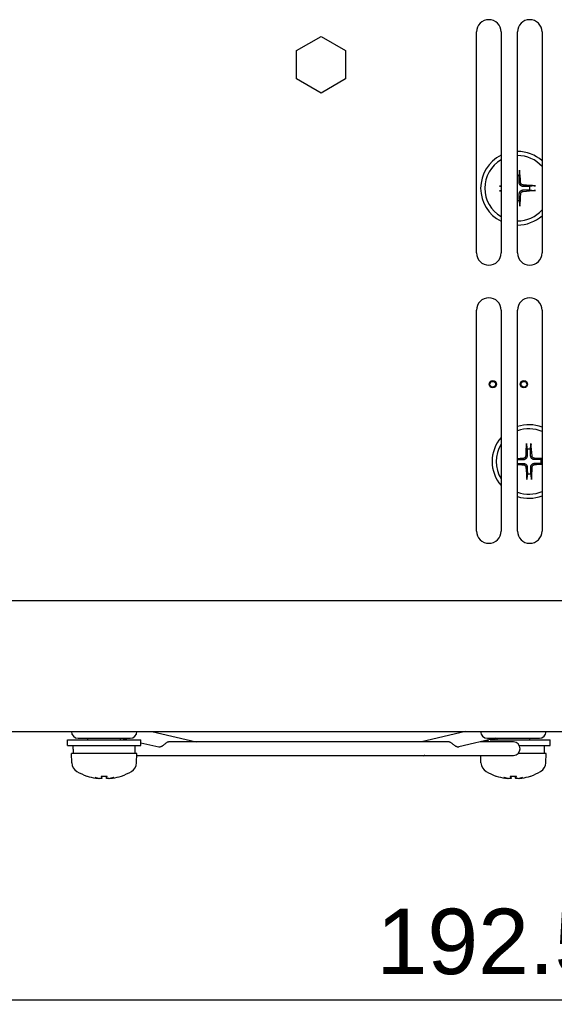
# Model space of a CAD drawing. Extents: x 12847 to 13300, y -1502 to -1025.
# Tile 36 of 42: x 13142 to 13208, y -1334 to -1214. Entities that reach past the tile are written whole.
import ezdxf

# ---------------------------------------------------------------- set-up
doc = ezdxf.new("R2010")
doc.units = 0
doc.layers.get('DEFPOINTS').update_dxf_attribs({"color": 8, "linetype": 'CONTINUOUS'})
doc.layers.add('2', color=2, linetype='CONTINUOUS')
doc.styles.get("Standard").update_dxf_attribs({"font": 'ARIAL.TTF'})
doc.dimstyles.new('ISO-25', dxfattribs={"dimtxt": 8, "dimasz": 8, "dimexe": 1, "dimexo": 1, "dimgap": 3, "dimtad": 1, "dimtxsty": 'STANDARD', "dimcen": 0, "dimclrd": 256, "dimclre": 256, "dimclrt": 2, "dimazin": 3, "dimtfac": 1, "dimtmove": 0, "dimatfit": 3})

# ---------------------------------------------------------------- blocks, each defined once
blk = doc.blocks.new('*D46')
at = {"layer": '2', "color": 7}
for p, q in [((13103.62, -1350.42), (13103.62, -1332.81)), ((13296.12, -1348.74), (13296.12, -1332.81)), ((13111.62, -1333.81), (13288.12, -1333.81))]:
    blk.add_line(p, q, dxfattribs=at)
for points in [[(13111.62, -1332.47), (13111.62, -1335.14), (13103.62, -1333.81)], [(13288.12, -1332.47), (13288.12, -1335.14), (13296.12, -1333.81)]]:
    blk.add_solid(points, dxfattribs=at)
at = {"layer": 'DEFPOINTS', "color": 0}
for p in [(13296.12, -1333.81), (13296.12, -1349.74), (13103.62, -1351.42)]:
    blk.add_point(p, dxfattribs=at)
at = {"layer": '2', "color": 7, "insert": (13199.87, -1326.72), "char_height": 8, "attachment_point": 5}
blk.add_mtext('192.5', dxfattribs=at)

msp = doc.modelspace()

# ---------------------------------------------------------------- linework, layer by layer
at = {"layer": '2', "color": 7}
for p, q in [((13176.118, -1217.776), (13179.118, -1216.044)), ((13179.118, -1216.044), (13182.118, -1217.776)), ((13198.118, -1242.508), (13198.118, -1215.508)), ((13201.118, -1215.508), (13201.118, -1242.508)), ((13203.118, -1242.508), (13203.118, -1215.508)), ((13206.118, -1215.508), (13206.118, -1242.508)), ((13176.118, -1221.24), (13176.118, -1217.776)), ((13182.118, -1217.776), (13182.118, -1221.24)), ((13179.118, -1222.972), (13176.118, -1221.24)), ((13182.118, -1221.24), (13179.118, -1222.972)), ((13203.314, -1233.12), (13203.38, -1232.552)), ((13201.118, -1234.353), (13201.062, -1234.347)), ((13205.169, -1234.303), (13204.602, -1234.381)), ((13201.068, -1234.913), (13201.118, -1234.906)), ((13204.607, -1234.804), (13205.175, -1234.869)), ((13203.423, -1236.659), (13203.346, -1236.092)), ((13198.118, -1276.508), (13198.118, -1249.508)), ((13201.118, -1249.508), (13201.118, -1276.508)), ((13203.118, -1276.508), (13203.118, -1249.508)), ((13206.118, -1249.508), (13206.118, -1276.508)), ((13204.205, -1265.959), (13204.285, -1266.525)), ((13204.708, -1266.519), (13204.771, -1265.95)), ((13206.118, -1267.758), (13206.002, -1267.775)), ((13206.008, -1268.198), (13206.118, -1268.21)), ((13204.328, -1269.497), (13204.265, -1270.066)), ((13204.832, -1270.057), (13204.752, -1269.491)), ((13117.618, -1285.008), (13296.118, -1285.008)), ((13117.618, -1301.008), (13294.618, -1301.008)), ((13148.118, -1302.008), (13157.118, -1302.008)), ((13148.118, -1302.708), (13148.118, -1302.008)), ((13149.443, -1301.833), (13155.793, -1301.833)), ((13150.618, -1302.008), (13150.618, -1301.833)), ((13154.618, -1302.008), (13154.618, -1301.833)), ((13154.767, -1301.833), (13155.509, -1302.008)), ((13157.118, -1302.708), (13157.118, -1302.008)), ((13158.458, -1301.008), (13163.864, -1302.283)), ((13196.779, -1301.008), (13191.373, -1302.283)), ((13200.469, -1301.833), (13195.955, -1302.898)), ((13199.443, -1301.833), (13205.793, -1301.833)), ((13199.768, -1302.008), (13207.118, -1302.008)), ((13200.608, -1301.855), (13199.959, -1302.008)), ((13200.618, -1302.008), (13200.618, -1301.853)), ((13204.618, -1302.008), (13204.618, -1301.833)), ((13207.118, -1302.708), (13207.118, -1302.008)), ((13148.118, -1302.708), (13157.118, -1302.708)), ((13148.818, -1303.159), (13148.818, -1302.708)), ((13156.418, -1303.708), (13156.418, -1302.708)), ((13157.118, -1302.388), (13159.282, -1302.898)), ((13194.705, -1302.283), (13160.531, -1302.283)), ((13202.618, -1302.283), (13198.561, -1302.283)), ((13199.574, -1302.099), (13198.793, -1302.283)), ((13203.34, -1302.708), (13207.118, -1302.708)), ((13206.418, -1303.708), (13206.418, -1302.708)), ((13156.618, -1303.708), (13148.618, -1303.708)), ((13148.657, -1304.821), (13148.618, -1303.708)), ((13156.579, -1304.821), (13156.618, -1303.708)), ((13156.61, -1303.933), (13202.618, -1303.933)), ((13191.797, -1303.933), (13191.704, -1303.955)), ((13198.657, -1304.821), (13198.626, -1303.933)), ((13206.618, -1303.708), (13203.185, -1303.708)), ((13206.579, -1304.821), (13206.618, -1303.708)), ((13150.54, -1306.458), (13150.547, -1306.458)), ((13151.92, -1306.744), (13151.922, -1306.723)), ((13152.242, -1306.458), (13152.995, -1306.458)), ((13152.342, -1306.725), (13152.365, -1306.458)), ((13152.895, -1306.725), (13152.871, -1306.458)), ((13153.316, -1306.744), (13153.315, -1306.723)), ((13154.69, -1306.458), (13154.696, -1306.458)), ((13200.54, -1306.458), (13200.547, -1306.458)), ((13201.92, -1306.744), (13201.922, -1306.723)), ((13202.242, -1306.458), (13202.995, -1306.458)), ((13202.342, -1306.725), (13202.365, -1306.458)), ((13202.895, -1306.725), (13202.871, -1306.458)), ((13203.316, -1306.744), (13203.315, -1306.723)), ((13204.69, -1306.458), (13204.696, -1306.458))]:
    msp.add_line(p, q, dxfattribs=at)
at = {"layer": '2', "color": 7, "flags": 128}
for points in [[(13203.327, -1233.912), (13203.327, -1233.895), (13203.327, -1233.877), (13203.326, -1233.858), (13203.326, -1233.838), (13203.326, -1233.818), (13203.325, -1233.796), (13203.325, -1233.774), (13203.325, -1233.75), (13203.324, -1233.725), (13203.324, -1233.7), (13203.323, -1233.672), (13203.323, -1233.643), (13203.322, -1233.613), (13203.322, -1233.581), (13203.321, -1233.547), (13203.321, -1233.511), (13203.32, -1233.473), (13203.319, -1233.432), (13203.319, -1233.389), (13203.318, -1233.342), (13203.317, -1233.293), (13203.316, -1233.239), (13203.315, -1233.182), (13203.314, -1233.12)], [(13203.375, -1232.396), (13203.376, -1232.403), (13203.377, -1232.41), (13203.377, -1232.418), (13203.378, -1232.426), (13203.378, -1232.433), (13203.379, -1232.441), (13203.379, -1232.448), (13203.38, -1232.456), (13203.38, -1232.463), (13203.38, -1232.471), (13203.381, -1232.478), (13203.381, -1232.485), (13203.381, -1232.492), (13203.381, -1232.499), (13203.381, -1232.506), (13203.381, -1232.512), (13203.381, -1232.518), (13203.381, -1232.524), (13203.381, -1232.529), (13203.381, -1232.534), (13203.381, -1232.539), (13203.38, -1232.544), (13203.38, -1232.548), (13203.38, -1232.551)], [(13200.906, -1234.351), (13200.913, -1234.35), (13200.921, -1234.35), (13200.928, -1234.349), (13200.936, -1234.349), (13200.944, -1234.348), (13200.951, -1234.348), (13200.958, -1234.347), (13200.966, -1234.347), (13200.974, -1234.347), (13200.981, -1234.346), (13200.989, -1234.346), (13200.996, -1234.346), (13201.002, -1234.346), (13201.009, -1234.345), (13201.016, -1234.345), (13201.022, -1234.345), (13201.029, -1234.345), (13201.034, -1234.345), (13201.04, -1234.345), (13201.045, -1234.346), (13201.049, -1234.346), (13201.054, -1234.346), (13201.058, -1234.347), (13201.062, -1234.347)], [(13203.81, -1234.384), (13203.78, -1234.384), (13203.749, -1234.381), (13203.72, -1234.376), (13203.691, -1234.37), (13203.662, -1234.362), (13203.633, -1234.352), (13203.604, -1234.34), (13203.575, -1234.326), (13203.547, -1234.309), (13203.52, -1234.29), (13203.494, -1234.27), (13203.471, -1234.248), (13203.449, -1234.225), (13203.428, -1234.2), (13203.408, -1234.173), (13203.391, -1234.146), (13203.376, -1234.117), (13203.363, -1234.088), (13203.353, -1234.059), (13203.344, -1234.031), (13203.337, -1234.002), (13203.332, -1233.973), (13203.329, -1233.942), (13203.327, -1233.912)], [(13203.817, -1234.213), (13203.797, -1234.211), (13203.778, -1234.208), (13203.758, -1234.204), (13203.738, -1234.199), (13203.719, -1234.193), (13203.7, -1234.185), (13203.681, -1234.176), (13203.663, -1234.166), (13203.646, -1234.155), (13203.629, -1234.143), (13203.613, -1234.131), (13203.599, -1234.117), (13203.585, -1234.103), (13203.572, -1234.088), (13203.56, -1234.072), (13203.549, -1234.055), (13203.539, -1234.038), (13203.53, -1234.019), (13203.521, -1234), (13203.514, -1233.981), (13203.509, -1233.961), (13203.504, -1233.941), (13203.501, -1233.921), (13203.499, -1233.901)], [(13204.602, -1234.381), (13204.54, -1234.381), (13204.483, -1234.381), (13204.429, -1234.381), (13204.38, -1234.382), (13204.333, -1234.382), (13204.29, -1234.382), (13204.249, -1234.382), (13204.211, -1234.383), (13204.175, -1234.383), (13204.141, -1234.383), (13204.109, -1234.383), (13204.079, -1234.383), (13204.05, -1234.383), (13204.022, -1234.383), (13203.997, -1234.384), (13203.972, -1234.384), (13203.948, -1234.384), (13203.926, -1234.384), (13203.904, -1234.384), (13203.884, -1234.384), (13203.864, -1234.384), (13203.845, -1234.384), (13203.827, -1234.384), (13203.81, -1234.384)], [(13205.169, -1234.303), (13205.173, -1234.303), (13205.177, -1234.302), (13205.181, -1234.302), (13205.186, -1234.302), (13205.191, -1234.301), (13205.196, -1234.301), (13205.202, -1234.301), (13205.208, -1234.301), (13205.215, -1234.301), (13205.222, -1234.301), (13205.228, -1234.3), (13205.235, -1234.301), (13205.242, -1234.301), (13205.25, -1234.301), (13205.257, -1234.301), (13205.265, -1234.301), (13205.273, -1234.301), (13205.28, -1234.302), (13205.287, -1234.302), (13205.295, -1234.302), (13205.302, -1234.303), (13205.31, -1234.303), (13205.318, -1234.304), (13205.325, -1234.304)], [(13201.068, -1234.913), (13201.064, -1234.914), (13201.06, -1234.914), (13201.055, -1234.914), (13201.051, -1234.915), (13201.046, -1234.915), (13201.04, -1234.915), (13201.035, -1234.915), (13201.028, -1234.916), (13201.022, -1234.916), (13201.015, -1234.916), (13201.008, -1234.916), (13201.002, -1234.916), (13200.995, -1234.916), (13200.987, -1234.916), (13200.98, -1234.915), (13200.972, -1234.915), (13200.964, -1234.915), (13200.957, -1234.915), (13200.95, -1234.914), (13200.942, -1234.914), (13200.934, -1234.914), (13200.927, -1234.913), (13200.919, -1234.913), (13200.912, -1234.912)], [(13203.342, -1235.3), (13203.343, -1235.269), (13203.346, -1235.239), (13203.35, -1235.209), (13203.356, -1235.18), (13203.364, -1235.152), (13203.374, -1235.123), (13203.386, -1235.094), (13203.401, -1235.065), (13203.418, -1235.037), (13203.436, -1235.009), (13203.457, -1234.984), (13203.478, -1234.96), (13203.501, -1234.938), (13203.526, -1234.917), (13203.553, -1234.898), (13203.581, -1234.881), (13203.61, -1234.866), (13203.639, -1234.853), (13203.667, -1234.842), (13203.696, -1234.834), (13203.724, -1234.827), (13203.754, -1234.822), (13203.784, -1234.819), (13203.815, -1234.817)], [(13203.346, -1236.092), (13203.346, -1236.03), (13203.345, -1235.973), (13203.345, -1235.919), (13203.345, -1235.869), (13203.345, -1235.823), (13203.344, -1235.78), (13203.344, -1235.739), (13203.344, -1235.701), (13203.344, -1235.665), (13203.344, -1235.631), (13203.343, -1235.599), (13203.343, -1235.568), (13203.343, -1235.54), (13203.343, -1235.512), (13203.343, -1235.486), (13203.343, -1235.462), (13203.343, -1235.438), (13203.343, -1235.416), (13203.343, -1235.394), (13203.342, -1235.374), (13203.342, -1235.354), (13203.342, -1235.335), (13203.342, -1235.317), (13203.342, -1235.3)], [(13203.514, -1235.307), (13203.515, -1235.287), (13203.518, -1235.268), (13203.522, -1235.248), (13203.527, -1235.228), (13203.534, -1235.209), (13203.541, -1235.189), (13203.55, -1235.171), (13203.56, -1235.153), (13203.571, -1235.135), (13203.583, -1235.119), (13203.596, -1235.103), (13203.609, -1235.089), (13203.623, -1235.075), (13203.638, -1235.062), (13203.654, -1235.05), (13203.671, -1235.039), (13203.689, -1235.029), (13203.707, -1235.019), (13203.726, -1235.011), (13203.745, -1235.004), (13203.765, -1234.998), (13203.785, -1234.994), (13203.805, -1234.991), (13203.825, -1234.989)], [(13203.815, -1234.817), (13203.832, -1234.817), (13203.85, -1234.817), (13203.869, -1234.816), (13203.888, -1234.816), (13203.909, -1234.815), (13203.93, -1234.815), (13203.953, -1234.815), (13203.976, -1234.814), (13204.001, -1234.814), (13204.027, -1234.813), (13204.054, -1234.813), (13204.083, -1234.813), (13204.113, -1234.812), (13204.146, -1234.812), (13204.18, -1234.811), (13204.216, -1234.81), (13204.254, -1234.81), (13204.294, -1234.809), (13204.338, -1234.808), (13204.384, -1234.808), (13204.434, -1234.807), (13204.487, -1234.806), (13204.545, -1234.805), (13204.607, -1234.804)], [(13205.331, -1234.865), (13205.324, -1234.866), (13205.316, -1234.866), (13205.308, -1234.867), (13205.301, -1234.868), (13205.293, -1234.868), (13205.286, -1234.869), (13205.279, -1234.869), (13205.271, -1234.869), (13205.263, -1234.87), (13205.256, -1234.87), (13205.248, -1234.87), (13205.241, -1234.871), (13205.234, -1234.871), (13205.228, -1234.871), (13205.221, -1234.871), (13205.214, -1234.871), (13205.208, -1234.871), (13205.202, -1234.871), (13205.197, -1234.871), (13205.192, -1234.871), (13205.187, -1234.87), (13205.183, -1234.87), (13205.179, -1234.87), (13205.175, -1234.869)], [(13203.423, -1236.659), (13203.424, -1236.662), (13203.424, -1236.667), (13203.425, -1236.671), (13203.425, -1236.676), (13203.425, -1236.681), (13203.426, -1236.686), (13203.426, -1236.692), (13203.426, -1236.698), (13203.426, -1236.705), (13203.426, -1236.711), (13203.426, -1236.718), (13203.426, -1236.725), (13203.426, -1236.732), (13203.426, -1236.739), (13203.426, -1236.747), (13203.425, -1236.755), (13203.425, -1236.762), (13203.425, -1236.77), (13203.425, -1236.777), (13203.424, -1236.785), (13203.424, -1236.792), (13203.423, -1236.8), (13203.423, -1236.807), (13203.422, -1236.815)], [(13204.205, -1265.959), (13204.205, -1265.955), (13204.204, -1265.951), (13204.204, -1265.946), (13204.204, -1265.942), (13204.203, -1265.937), (13204.203, -1265.931), (13204.203, -1265.926), (13204.203, -1265.919), (13204.202, -1265.913), (13204.202, -1265.906), (13204.202, -1265.899), (13204.202, -1265.893), (13204.202, -1265.886), (13204.202, -1265.878), (13204.203, -1265.871), (13204.203, -1265.863), (13204.203, -1265.855), (13204.203, -1265.848), (13204.203, -1265.84), (13204.204, -1265.833), (13204.204, -1265.825), (13204.205, -1265.818), (13204.205, -1265.81), (13204.205, -1265.803)], [(13204.767, -1265.795), (13204.767, -1265.802), (13204.768, -1265.809), (13204.769, -1265.817), (13204.769, -1265.825), (13204.77, -1265.832), (13204.77, -1265.839), (13204.771, -1265.847), (13204.771, -1265.855), (13204.771, -1265.862), (13204.772, -1265.87), (13204.772, -1265.877), (13204.772, -1265.884), (13204.773, -1265.891), (13204.773, -1265.898), (13204.773, -1265.904), (13204.773, -1265.911), (13204.773, -1265.917), (13204.773, -1265.923), (13204.773, -1265.928), (13204.773, -1265.933), (13204.772, -1265.938), (13204.772, -1265.943), (13204.772, -1265.947), (13204.771, -1265.95)], [(13204.285, -1266.525), (13204.285, -1266.587), (13204.286, -1266.645), (13204.286, -1266.698), (13204.287, -1266.748), (13204.287, -1266.794), (13204.288, -1266.837), (13204.288, -1266.878), (13204.288, -1266.916), (13204.289, -1266.952), (13204.289, -1266.986), (13204.289, -1267.018), (13204.29, -1267.049), (13204.29, -1267.078), (13204.29, -1267.105), (13204.29, -1267.131), (13204.291, -1267.156), (13204.291, -1267.179), (13204.291, -1267.202), (13204.291, -1267.223), (13204.291, -1267.244), (13204.291, -1267.263), (13204.292, -1267.282), (13204.292, -1267.3), (13204.292, -1267.317)], [(13204.725, -1267.311), (13204.724, -1267.294), (13204.724, -1267.276), (13204.723, -1267.257), (13204.723, -1267.237), (13204.723, -1267.217), (13204.722, -1267.195), (13204.722, -1267.173), (13204.721, -1267.149), (13204.721, -1267.125), (13204.72, -1267.099), (13204.72, -1267.071), (13204.719, -1267.043), (13204.718, -1267.012), (13204.718, -1266.98), (13204.717, -1266.946), (13204.716, -1266.91), (13204.715, -1266.872), (13204.715, -1266.831), (13204.714, -1266.788), (13204.713, -1266.741), (13204.712, -1266.692), (13204.711, -1266.638), (13204.71, -1266.581), (13204.708, -1266.519)], [(13203.821, -1267.802), (13203.805, -1267.802), (13203.788, -1267.803), (13203.771, -1267.803), (13203.752, -1267.803), (13203.733, -1267.804), (13203.714, -1267.804), (13203.693, -1267.805), (13203.671, -1267.805), (13203.649, -1267.806), (13203.625, -1267.806), (13203.6, -1267.807), (13203.574, -1267.807), (13203.547, -1267.808), (13203.518, -1267.808), (13203.488, -1267.809), (13203.456, -1267.81), (13203.422, -1267.81), (13203.386, -1267.811), (13203.348, -1267.812), (13203.308, -1267.812), (13203.265, -1267.813), (13203.219, -1267.814), (13203.171, -1267.815), (13203.118, -1267.816)], [(13203.118, -1268.241), (13203.171, -1268.24), (13203.221, -1268.24), (13203.267, -1268.239), (13203.31, -1268.239), (13203.351, -1268.239), (13203.389, -1268.238), (13203.425, -1268.238), (13203.459, -1268.238), (13203.492, -1268.237), (13203.522, -1268.237), (13203.551, -1268.237), (13203.579, -1268.237), (13203.605, -1268.236), (13203.63, -1268.236), (13203.654, -1268.236), (13203.677, -1268.236), (13203.698, -1268.236), (13203.719, -1268.235), (13203.739, -1268.235), (13203.758, -1268.235), (13203.777, -1268.235), (13203.794, -1268.235), (13203.811, -1268.235), (13203.828, -1268.235)], [(13204.12, -1267.311), (13204.119, -1267.331), (13204.116, -1267.35), (13204.112, -1267.37), (13204.107, -1267.39), (13204.101, -1267.409), (13204.093, -1267.429), (13204.084, -1267.447), (13204.075, -1267.465), (13204.064, -1267.483), (13204.052, -1267.499), (13204.039, -1267.515), (13204.026, -1267.53), (13204.012, -1267.543), (13203.997, -1267.556), (13203.981, -1267.568), (13203.964, -1267.58), (13203.946, -1267.59), (13203.928, -1267.599), (13203.909, -1267.608), (13203.89, -1267.615), (13203.87, -1267.62), (13203.85, -1267.625), (13203.83, -1267.628), (13203.81, -1267.63)], [(13204.292, -1267.317), (13204.291, -1267.348), (13204.289, -1267.378), (13204.284, -1267.408), (13204.278, -1267.437), (13204.27, -1267.465), (13204.26, -1267.494), (13204.248, -1267.523), (13204.234, -1267.552), (13204.217, -1267.581), (13204.199, -1267.608), (13204.179, -1267.634), (13204.157, -1267.657), (13204.134, -1267.679), (13204.109, -1267.7), (13204.083, -1267.72), (13204.055, -1267.737), (13204.026, -1267.752), (13203.997, -1267.765), (13203.968, -1267.776), (13203.94, -1267.785), (13203.912, -1267.792), (13203.882, -1267.797), (13203.852, -1267.8), (13203.821, -1267.802)], [(13203.828, -1268.235), (13203.858, -1268.235), (13203.888, -1268.238), (13203.918, -1268.242), (13203.947, -1268.248), (13203.975, -1268.256), (13204.004, -1268.266), (13204.034, -1268.278), (13204.063, -1268.292), (13204.091, -1268.309), (13204.118, -1268.328), (13204.144, -1268.348), (13204.168, -1268.369), (13204.19, -1268.392), (13204.211, -1268.417), (13204.23, -1268.444), (13204.247, -1268.472), (13204.263, -1268.5), (13204.276, -1268.529), (13204.286, -1268.558), (13204.295, -1268.586), (13204.302, -1268.615), (13204.307, -1268.645), (13204.311, -1268.675), (13204.312, -1268.705)], [(13205.209, -1267.782), (13205.179, -1267.781), (13205.148, -1267.778), (13205.119, -1267.774), (13205.09, -1267.768), (13205.061, -1267.76), (13205.032, -1267.75), (13205.003, -1267.738), (13204.974, -1267.724), (13204.946, -1267.707), (13204.918, -1267.689), (13204.893, -1267.668), (13204.869, -1267.647), (13204.847, -1267.624), (13204.826, -1267.599), (13204.807, -1267.572), (13204.789, -1267.544), (13204.774, -1267.516), (13204.761, -1267.487), (13204.75, -1267.458), (13204.742, -1267.43), (13204.735, -1267.401), (13204.73, -1267.372), (13204.726, -1267.341), (13204.725, -1267.311)], [(13204.745, -1268.699), (13204.746, -1268.668), (13204.748, -1268.638), (13204.753, -1268.608), (13204.759, -1268.579), (13204.766, -1268.551), (13204.776, -1268.522), (13204.788, -1268.493), (13204.803, -1268.464), (13204.819, -1268.435), (13204.838, -1268.408), (13204.858, -1268.382), (13204.88, -1268.359), (13204.903, -1268.337), (13204.928, -1268.316), (13204.954, -1268.296), (13204.982, -1268.279), (13205.011, -1268.264), (13205.04, -1268.251), (13205.068, -1268.24), (13205.097, -1268.231), (13205.125, -1268.225), (13205.155, -1268.219), (13205.185, -1268.216), (13205.215, -1268.214)], [(13205.215, -1267.61), (13205.196, -1267.608), (13205.176, -1267.606), (13205.156, -1267.602), (13205.137, -1267.597), (13205.117, -1267.59), (13205.098, -1267.583), (13205.079, -1267.574), (13205.061, -1267.564), (13205.044, -1267.553), (13205.027, -1267.541), (13205.012, -1267.529), (13204.997, -1267.515), (13204.983, -1267.501), (13204.97, -1267.486), (13204.958, -1267.47), (13204.947, -1267.454), (13204.937, -1267.436), (13204.927, -1267.418), (13204.919, -1267.399), (13204.912, -1267.379), (13204.906, -1267.36), (13204.901, -1267.34), (13204.898, -1267.32), (13204.896, -1267.3)], [(13204.917, -1268.705), (13204.918, -1268.686), (13204.921, -1268.666), (13204.925, -1268.646), (13204.93, -1268.626), (13204.936, -1268.607), (13204.944, -1268.588), (13204.952, -1268.569), (13204.962, -1268.551), (13204.973, -1268.534), (13204.985, -1268.517), (13204.998, -1268.501), (13205.011, -1268.486), (13205.025, -1268.473), (13205.04, -1268.46), (13205.056, -1268.448), (13205.073, -1268.437), (13205.091, -1268.426), (13205.109, -1268.417), (13205.128, -1268.409), (13205.147, -1268.402), (13205.167, -1268.396), (13205.187, -1268.391), (13205.207, -1268.388), (13205.227, -1268.386)], [(13206.002, -1267.775), (13205.939, -1267.775), (13205.882, -1267.776), (13205.829, -1267.776), (13205.779, -1267.777), (13205.732, -1267.777), (13205.689, -1267.777), (13205.648, -1267.778), (13205.61, -1267.778), (13205.574, -1267.778), (13205.54, -1267.779), (13205.508, -1267.779), (13205.478, -1267.779), (13205.449, -1267.78), (13205.422, -1267.78), (13205.396, -1267.78), (13205.371, -1267.78), (13205.347, -1267.78), (13205.325, -1267.781), (13205.303, -1267.781), (13205.283, -1267.781), (13205.263, -1267.781), (13205.244, -1267.781), (13205.226, -1267.781), (13205.209, -1267.782)], [(13205.215, -1268.214), (13205.233, -1268.214), (13205.251, -1268.214), (13205.27, -1268.213), (13205.289, -1268.213), (13205.31, -1268.212), (13205.331, -1268.212), (13205.354, -1268.211), (13205.377, -1268.211), (13205.402, -1268.21), (13205.428, -1268.21), (13205.455, -1268.209), (13205.484, -1268.209), (13205.514, -1268.208), (13205.546, -1268.207), (13205.58, -1268.207), (13205.616, -1268.206), (13205.655, -1268.205), (13205.695, -1268.204), (13205.739, -1268.203), (13205.785, -1268.203), (13205.835, -1268.202), (13205.888, -1268.2), (13205.946, -1268.199), (13206.008, -1268.198)], [(13203.821, -1268.406), (13203.841, -1268.408), (13203.861, -1268.41), (13203.88, -1268.414), (13203.9, -1268.419), (13203.92, -1268.426), (13203.939, -1268.433), (13203.958, -1268.442), (13203.976, -1268.452), (13203.993, -1268.463), (13204.01, -1268.475), (13204.025, -1268.487), (13204.04, -1268.501), (13204.054, -1268.515), (13204.066, -1268.53), (13204.079, -1268.546), (13204.09, -1268.563), (13204.1, -1268.58), (13204.11, -1268.598), (13204.118, -1268.617), (13204.125, -1268.637), (13204.131, -1268.656), (13204.135, -1268.676), (13204.139, -1268.696), (13204.141, -1268.716)], [(13204.312, -1268.705), (13204.313, -1268.722), (13204.313, -1268.74), (13204.313, -1268.759), (13204.314, -1268.779), (13204.314, -1268.799), (13204.315, -1268.821), (13204.315, -1268.843), (13204.316, -1268.867), (13204.316, -1268.892), (13204.317, -1268.918), (13204.317, -1268.945), (13204.318, -1268.974), (13204.318, -1269.004), (13204.319, -1269.036), (13204.32, -1269.07), (13204.321, -1269.106), (13204.321, -1269.144), (13204.322, -1269.185), (13204.323, -1269.228), (13204.324, -1269.275), (13204.325, -1269.324), (13204.326, -1269.378), (13204.327, -1269.435), (13204.328, -1269.497)], [(13204.752, -1269.491), (13204.751, -1269.429), (13204.751, -1269.372), (13204.75, -1269.318), (13204.75, -1269.268), (13204.749, -1269.222), (13204.749, -1269.179), (13204.749, -1269.138), (13204.748, -1269.1), (13204.748, -1269.064), (13204.748, -1269.03), (13204.747, -1268.998), (13204.747, -1268.967), (13204.747, -1268.939), (13204.747, -1268.911), (13204.746, -1268.885), (13204.746, -1268.861), (13204.746, -1268.837), (13204.746, -1268.815), (13204.746, -1268.793), (13204.746, -1268.773), (13204.745, -1268.753), (13204.745, -1268.734), (13204.745, -1268.716), (13204.745, -1268.699)], [(13204.27, -1270.222), (13204.27, -1270.214), (13204.269, -1270.207), (13204.268, -1270.199), (13204.268, -1270.192), (13204.267, -1270.184), (13204.267, -1270.177), (13204.266, -1270.169), (13204.266, -1270.162), (13204.265, -1270.154), (13204.265, -1270.146), (13204.265, -1270.139), (13204.264, -1270.132), (13204.264, -1270.125), (13204.264, -1270.118), (13204.264, -1270.112), (13204.264, -1270.105), (13204.264, -1270.099), (13204.264, -1270.093), (13204.264, -1270.088), (13204.264, -1270.083), (13204.264, -1270.078), (13204.265, -1270.074), (13204.265, -1270.069), (13204.265, -1270.066)], [(13204.832, -1270.057), (13204.832, -1270.061), (13204.833, -1270.065), (13204.833, -1270.07), (13204.833, -1270.075), (13204.834, -1270.08), (13204.834, -1270.085), (13204.834, -1270.091), (13204.834, -1270.097), (13204.834, -1270.103), (13204.834, -1270.11), (13204.834, -1270.117), (13204.834, -1270.124), (13204.834, -1270.131), (13204.834, -1270.138), (13204.834, -1270.146), (13204.834, -1270.153), (13204.834, -1270.161), (13204.834, -1270.168), (13204.833, -1270.176), (13204.833, -1270.183), (13204.833, -1270.191), (13204.832, -1270.199), (13204.832, -1270.206), (13204.831, -1270.213)], [(13160.531, -1302.283), (13160.481, -1302.286), (13160.43, -1302.295), (13160.378, -1302.31), (13160.327, -1302.33), (13160.276, -1302.356), (13160.224, -1302.387), (13160.172, -1302.422), (13160.12, -1302.461), (13160.068, -1302.503), (13160.016, -1302.547), (13159.964, -1302.592), (13159.911, -1302.637), (13159.859, -1302.68), (13159.807, -1302.722), (13159.754, -1302.762), (13159.701, -1302.797), (13159.648, -1302.829), (13159.594, -1302.856), (13159.54, -1302.878), (13159.487, -1302.894), (13159.434, -1302.905), (13159.382, -1302.908), (13159.331, -1302.906), (13159.282, -1302.898)], [(13195.955, -1302.898), (13195.906, -1302.906), (13195.856, -1302.909), (13195.805, -1302.905), (13195.754, -1302.895), (13195.702, -1302.88), (13195.649, -1302.859), (13195.597, -1302.834), (13195.544, -1302.803), (13195.492, -1302.768), (13195.439, -1302.729), (13195.386, -1302.687), (13195.334, -1302.644), (13195.281, -1302.599), (13195.228, -1302.553), (13195.176, -1302.509), (13195.124, -1302.467), (13195.072, -1302.428), (13195.021, -1302.392), (13194.969, -1302.36), (13194.917, -1302.334), (13194.864, -1302.312), (13194.811, -1302.296), (13194.758, -1302.286), (13194.705, -1302.283)], [(13151.92, -1306.744), (13151.92, -1306.746), (13151.918, -1306.747), (13151.914, -1306.749), (13151.909, -1306.75), (13151.902, -1306.751), (13151.894, -1306.751), (13151.885, -1306.752), (13151.874, -1306.752), (13151.861, -1306.751), (13151.848, -1306.751), (13151.834, -1306.75), (13151.819, -1306.749), (13151.803, -1306.748), (13151.785, -1306.746), (13151.767, -1306.744), (13151.747, -1306.742), (13151.727, -1306.74), (13151.707, -1306.737), (13151.686, -1306.735), (13151.665, -1306.732), (13151.644, -1306.729), (13151.623, -1306.726), (13151.602, -1306.722), (13151.581, -1306.719)], [(13152.34, -1306.719), (13152.342, -1306.722), (13152.342, -1306.726), (13152.34, -1306.729), (13152.337, -1306.732), (13152.333, -1306.735), (13152.327, -1306.738), (13152.319, -1306.74), (13152.311, -1306.742), (13152.3, -1306.744), (13152.289, -1306.746), (13152.277, -1306.748), (13152.263, -1306.749), (13152.248, -1306.75), (13152.232, -1306.751), (13152.215, -1306.751), (13152.197, -1306.752), (13152.177, -1306.752), (13152.158, -1306.751), (13152.137, -1306.751), (13152.116, -1306.75), (13152.096, -1306.749), (13152.075, -1306.747), (13152.054, -1306.746), (13152.033, -1306.744)], [(13152.242, -1306.458), (13152.242, -1306.458), (13152.242, -1306.458), (13152.241, -1306.458), (13152.241, -1306.457), (13152.241, -1306.457), (13152.241, -1306.457), (13152.24, -1306.457), (13152.24, -1306.457), (13152.24, -1306.456), (13152.24, -1306.456), (13152.239, -1306.456), (13152.239, -1306.455), (13152.239, -1306.455), (13152.239, -1306.454), (13152.238, -1306.454), (13152.238, -1306.453), (13152.238, -1306.453), (13152.238, -1306.452), (13152.237, -1306.452), (13152.237, -1306.451), (13152.237, -1306.451), (13152.237, -1306.45), (13152.237, -1306.449), (13152.236, -1306.448)], [(13153.204, -1306.744), (13153.183, -1306.746), (13153.162, -1306.747), (13153.141, -1306.749), (13153.119, -1306.75), (13153.098, -1306.751), (13153.078, -1306.751), (13153.058, -1306.752), (13153.039, -1306.752), (13153.021, -1306.751), (13153.004, -1306.751), (13152.988, -1306.75), (13152.974, -1306.749), (13152.96, -1306.748), (13152.947, -1306.746), (13152.936, -1306.744), (13152.926, -1306.742), (13152.917, -1306.74), (13152.909, -1306.737), (13152.903, -1306.735), (13152.899, -1306.732), (13152.896, -1306.729), (13152.895, -1306.726), (13152.895, -1306.722), (13152.896, -1306.719)], [(13153, -1306.448), (13153, -1306.449), (13153, -1306.45), (13153, -1306.451), (13152.999, -1306.451), (13152.999, -1306.452), (13152.999, -1306.452), (13152.999, -1306.453), (13152.999, -1306.453), (13152.998, -1306.454), (13152.998, -1306.454), (13152.998, -1306.455), (13152.998, -1306.455), (13152.997, -1306.456), (13152.997, -1306.456), (13152.997, -1306.456), (13152.997, -1306.457), (13152.996, -1306.457), (13152.996, -1306.457), (13152.996, -1306.457), (13152.996, -1306.457), (13152.995, -1306.458), (13152.995, -1306.458), (13152.995, -1306.458), (13152.995, -1306.458)], [(13153.656, -1306.719), (13153.635, -1306.722), (13153.614, -1306.726), (13153.592, -1306.729), (13153.571, -1306.732), (13153.549, -1306.735), (13153.528, -1306.738), (13153.508, -1306.74), (13153.488, -1306.742), (13153.469, -1306.744), (13153.451, -1306.746), (13153.434, -1306.748), (13153.418, -1306.749), (13153.403, -1306.75), (13153.388, -1306.751), (13153.375, -1306.751), (13153.362, -1306.752), (13153.351, -1306.752), (13153.342, -1306.751), (13153.334, -1306.751), (13153.327, -1306.75), (13153.323, -1306.749), (13153.319, -1306.747), (13153.317, -1306.746), (13153.316, -1306.744)], [(13201.92, -1306.744), (13201.92, -1306.746), (13201.918, -1306.747), (13201.914, -1306.749), (13201.909, -1306.75), (13201.902, -1306.751), (13201.894, -1306.751), (13201.885, -1306.752), (13201.874, -1306.752), (13201.861, -1306.751), (13201.848, -1306.751), (13201.834, -1306.75), (13201.819, -1306.749), (13201.803, -1306.748), (13201.785, -1306.746), (13201.767, -1306.744), (13201.747, -1306.742), (13201.727, -1306.74), (13201.707, -1306.737), (13201.686, -1306.735), (13201.665, -1306.732), (13201.644, -1306.729), (13201.623, -1306.726), (13201.602, -1306.722), (13201.581, -1306.719)], [(13202.34, -1306.719), (13202.342, -1306.722), (13202.342, -1306.726), (13202.34, -1306.729), (13202.337, -1306.732), (13202.333, -1306.735), (13202.327, -1306.738), (13202.319, -1306.74), (13202.311, -1306.742), (13202.3, -1306.744), (13202.289, -1306.746), (13202.277, -1306.748), (13202.263, -1306.749), (13202.248, -1306.75), (13202.232, -1306.751), (13202.215, -1306.751), (13202.197, -1306.752), (13202.177, -1306.752), (13202.158, -1306.751), (13202.137, -1306.751), (13202.116, -1306.75), (13202.096, -1306.749), (13202.075, -1306.747), (13202.054, -1306.746), (13202.033, -1306.744)], [(13202.242, -1306.458), (13202.242, -1306.458), (13202.242, -1306.458), (13202.241, -1306.458), (13202.241, -1306.457), (13202.241, -1306.457), (13202.241, -1306.457), (13202.24, -1306.457), (13202.24, -1306.457), (13202.24, -1306.456), (13202.24, -1306.456), (13202.239, -1306.456), (13202.239, -1306.455), (13202.239, -1306.455), (13202.239, -1306.454), (13202.238, -1306.454), (13202.238, -1306.453), (13202.238, -1306.453), (13202.238, -1306.452), (13202.237, -1306.452), (13202.237, -1306.451), (13202.237, -1306.451), (13202.237, -1306.45), (13202.237, -1306.449), (13202.236, -1306.448)], [(13203.204, -1306.744), (13203.183, -1306.746), (13203.162, -1306.747), (13203.141, -1306.749), (13203.119, -1306.75), (13203.098, -1306.751), (13203.078, -1306.751), (13203.058, -1306.752), (13203.039, -1306.752), (13203.021, -1306.751), (13203.004, -1306.751), (13202.988, -1306.75), (13202.974, -1306.749), (13202.96, -1306.748), (13202.947, -1306.746), (13202.936, -1306.744), (13202.926, -1306.742), (13202.917, -1306.74), (13202.909, -1306.737), (13202.903, -1306.735), (13202.899, -1306.732), (13202.896, -1306.729), (13202.895, -1306.726), (13202.895, -1306.722), (13202.896, -1306.719)], [(13203, -1306.448), (13203, -1306.449), (13203, -1306.45), (13203, -1306.451), (13202.999, -1306.451), (13202.999, -1306.452), (13202.999, -1306.452), (13202.999, -1306.453), (13202.999, -1306.453), (13202.998, -1306.454), (13202.998, -1306.454), (13202.998, -1306.455), (13202.998, -1306.455), (13202.997, -1306.456), (13202.997, -1306.456), (13202.997, -1306.456), (13202.997, -1306.457), (13202.996, -1306.457), (13202.996, -1306.457), (13202.996, -1306.457), (13202.996, -1306.457), (13202.995, -1306.458), (13202.995, -1306.458), (13202.995, -1306.458), (13202.995, -1306.458)], [(13203.656, -1306.719), (13203.635, -1306.722), (13203.614, -1306.726), (13203.592, -1306.729), (13203.571, -1306.732), (13203.549, -1306.735), (13203.528, -1306.738), (13203.508, -1306.74), (13203.488, -1306.742), (13203.469, -1306.744), (13203.451, -1306.746), (13203.434, -1306.748), (13203.418, -1306.749), (13203.403, -1306.75), (13203.388, -1306.751), (13203.375, -1306.751), (13203.362, -1306.752), (13203.351, -1306.752), (13203.342, -1306.751), (13203.334, -1306.751), (13203.327, -1306.75), (13203.323, -1306.749), (13203.319, -1306.747), (13203.317, -1306.746), (13203.316, -1306.744)]]:
    msp.add_lwpolyline(points, dxfattribs=at)
at = {"layer": '2', "color": 7}
for centre, radius in [((13200.098, -1258.563), 0.45), ((13200.098, -1258.563), 0.35), ((13203.908, -1258.563), 0.45), ((13203.908, -1258.563), 0.35)]:
    msp.add_circle(centre, radius, dxfattribs=at)
for centre, radius, start, end in [((13199.618, -1215.508), 1.5, 0, 180), ((13204.618, -1215.508), 1.5, 0, 180), ((13203.118, -1234.608), 4.5, 116.38869, 243.61131), ((13203.118, -1234.608), 4.5, 48.19075, 90.0008), ((13203.118, -1234.608), 4, 41.41098, 90.0009), ((13203.118, -1234.608), 4, 120.00103, 239.99897), ((13203.118, -1234.608), 1.501, 82.50009, 90.00239), ((13203.118, -1234.608), 1.501, 352.50009, 8.72069), ((13203.118, -1234.608), 1.501, 269.99761, 278.72069), ((13203.118, -1234.608), 4, 269.9991, 318.58902), ((13203.118, -1234.608), 4.5, 269.9992, 311.80925), ((13199.618, -1242.508), 1.5, 180, 0), ((13204.618, -1242.508), 1.5, 180, 0), ((13199.618, -1249.508), 1.5, 0, 180), ((13204.618, -1249.508), 1.5, 0, 180), ((13204.518, -1268.008), 4.5, 69.17335, 108.12703), ((13204.518, -1268.008), 4, 66.42279, 110.48826), ((13204.518, -1268.008), 4.5, 139.07514, 220.92486), ((13204.518, -1268.008), 4, 148.21335, 211.78665), ((13204.518, -1268.008), 1.501, 82.72919, 98.94978), ((13204.518, -1268.008), 1.501, 352.72919, 8.94978), ((13204.518, -1268.008), 1.501, 262.72919, 278.94978), ((13204.518, -1268.008), 4, 249.51174, 293.57721), ((13204.518, -1268.008), 4.5, 251.87297, 290.82665), ((13199.618, -1276.508), 1.5, 180, 0), ((13204.618, -1276.508), 1.5, 180, 0), ((13149.443, -1301.008), 0.825, 180, 270), ((13155.793, -1301.008), 0.825, 270, 0), ((13199.443, -1301.008), 0.825, 180, 270), ((13205.793, -1301.008), 0.825, 270, 0), ((13202.618, -1303.108), 0.825, 270, 90), ((13149.956, -1304.775), 1.3, 182, 239.20867), ((13155.28, -1304.775), 1.3, 300.79133, 358), ((13199.956, -1304.775), 1.3, 182, 239.20867), ((13205.28, -1304.775), 1.3, 300.79133, 358), ((13152.618, -1300.308), 6.5, 239.20867, 250.84879), ((13150.54, -1306.292), 0.166, 250.84879, 270), ((13154.696, -1306.292), 0.166, 270, 289.15121), ((13152.618, -1300.308), 6.5, 289.15121, 300.79133), ((13202.618, -1300.308), 6.5, 239.20867, 250.84879), ((13200.54, -1306.292), 0.166, 250.84879, 270), ((13204.696, -1306.292), 0.166, 270, 289.15121), ((13202.618, -1300.308), 6.5, 289.15121, 300.79133)]:
    msp.add_arc(centre, radius, start, end, dxfattribs=at)
for centre, major_axis, ratio, start_param, end_param in [((13202.979, -1234.617), (-0.402, 6.486), 0.0871557, 4.817518, 5.0565022), ((13203.127, -1234.748), (-6.486, -0.402), 0.0871557, 5.0218581, 5.0565022), ((13203.113, -1234.748), (-6.493, 0.264), 0.0871557, 4.3682757, 4.60726), ((13203.124, -1234.468), (6.493, -0.264), 0.0871557, 4.3682757, 4.4018927), ((13202.979, -1234.602), (0.264, 6.493), 0.0871557, 4.3682757, 4.60726), ((13203.11, -1234.469), (6.486, 0.402), 0.0871557, 4.817518, 5.0565022), ((13204.658, -1268.013), (-0.238, -6.494), 0.0871557, 4.3682757, 4.60726), ((13204.379, -1268.017), (-0.428, 6.484), 0.0871557, 4.817518, 5.0565022), ((13204.528, -1268.148), (-6.484, -0.428), 0.0871557, 4.817518, 4.9257154), ((13204.524, -1267.868), (6.494, -0.238), 0.0871557, 4.4974789, 4.60726), ((13204.513, -1268.148), (-6.494, 0.238), 0.0871557, 4.4658381, 4.60726), ((13204.509, -1267.869), (6.484, 0.428), 0.0871557, 4.817518, 4.957411), ((13204.658, -1267.999), (0.428, -6.484), 0.0871557, 4.817518, 5.0565022), ((13204.379, -1268.003), (0.238, 6.494), 0.0871557, 4.3682757, 4.60726), ((13200.419, -1301.052), (0.189, -0.803), 0.6974751, 0, 0.1217922), ((13152.618, -1303.159), (0, -10.44), 0.3639702, 4.712389, 4.7650449), ((13191.514, -1303.152), (0.189, -0.803), 0.6974751, 5.835333, 6.4049775), ((13191.453, -1303.108), (0, -0.825), 0.7071068, 0.0092586, 0.0277645), ((13152.57, -1300.344), (-3.831, 5.235), 0.989048, 2.1808365, 2.3505296), ((13153.344, -1300.477), (-1.458, -6.259), 0.6436368, 6.1744517, 6.2916031), ((13151.991, -1300.477), (1.674, -6.205), 0.745371, 5.8271648, 5.9443163), ((13151.711, -1307.361), (-0.19, -1.41), 0.0982873, 2.0370539, 2.0541189), ((13153.021, -1300.344), (-0.569, -6.462), 0.1191129, 5.9593762, 6.1290693), ((13152.215, -1300.344), (0.569, -6.462), 0.1191129, 0.154116, 0.3238091), ((13153.245, -1300.477), (-1.674, -6.205), 0.745371, 0.338869, 0.4560205), ((13153.526, -1307.361), (-0.19, 1.41), 0.0982873, 1.0874737, 1.1045388), ((13151.892, -1300.477), (1.458, -6.259), 0.6436368, 6.2747675, 6.3919189), ((13152.667, -1300.344), (-3.831, -5.235), 0.989048, 0.791063, 0.9607562), ((13202.57, -1300.344), (-3.831, 5.235), 0.989048, 2.1808365, 2.3505296), ((13203.344, -1300.477), (-1.458, -6.259), 0.6436368, 6.1744517, 6.2916031), ((13201.991, -1300.477), (1.674, -6.205), 0.745371, 5.8271648, 5.9443163), ((13201.711, -1307.361), (-0.19, -1.41), 0.0982873, 2.0370539, 2.0541189), ((13203.021, -1300.344), (-0.569, -6.462), 0.1191129, 5.9593762, 6.1290693), ((13202.215, -1300.344), (0.569, -6.462), 0.1191129, 0.154116, 0.3238091), ((13203.245, -1300.477), (-1.674, -6.205), 0.745371, 0.338869, 0.4560205), ((13203.526, -1307.361), (-0.19, 1.41), 0.0982873, 1.0874737, 1.1045388), ((13201.892, -1300.477), (1.458, -6.259), 0.6436368, 6.2747675, 6.3919189), ((13202.667, -1300.344), (-3.831, -5.235), 0.989048, 0.791063, 0.9607562)]:
    msp.add_ellipse(centre, major_axis=major_axis, ratio=ratio, start_param=start_param, end_param=end_param, dxfattribs=at)

# ---------------------------------------------------------------- dimensions: what is measured, and where the dimension line sits
dim = msp.add_linear_dim(base=(13296.118, -1333.806), p1=(13103.618, -1351.419), p2=(13296.118, -1349.737), angle=180, dimstyle='ISO-25', override={"dimclrd": 7, "dimclre": 7, "dimclrt": 7}, dxfattribs=at)
dim.commit()
dim.dimension.update_dxf_attribs({"geometry": '*D46', "text_midpoint": (13199.868, -1326.721)})

doc.saveas('drawing.dxf')
